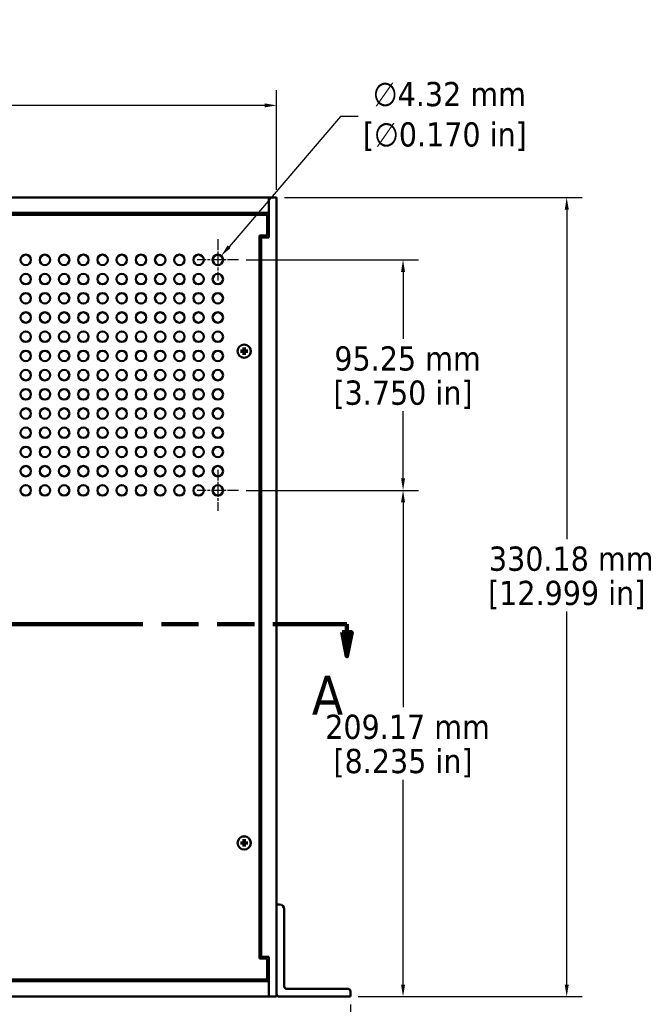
# Model space of a CAD drawing. Header units: millimetres. Extents: x 25 to 1702, y 51 to 1067.
# Tile 7 of 18: x 527 to 788, y 393 to 799. Entities that reach past the tile are written whole.
import ezdxf

# ---------------------------------------------------------------- set-up
doc = ezdxf.new("R2010")
doc.units = ezdxf.units.MM
doc.header["$LTSCALE"] = 2
doc.linetypes.add('CHAIN', pattern=[0.7087, 0.4724, -0.0591, 0.1181, -0.0591])
doc.linetypes.add('DOUBLE_DASH_CHAIN', pattern=[1.2403, 0.6614, -0.0827, 0.1654, -0.0827, 0.1654, -0.0827])
for name, color, linetype, lineweight in [('Center Mark (ANSI)', 7, 'Continuous', 25), ('Dimension (ANSI)', 7, 'Continuous', 25), ('Section Line (ANSI)', 7, 'DOUBLE_DASH_CHAIN', 100), ('Visible (ANSI)', 7, 'Continuous', 50)]:
    doc.layers.add(name, color=color, linetype=linetype, lineweight=lineweight)
doc.styles.add('Label Text (ANSI)', font='tahoma.ttf')
doc.styles.add('Note Text (ANSI)', font='tahoma.ttf')
doc.dimstyles.new('Default - mm (ANSI)', dxfattribs={"dimscale": 2, "dimtxt": 5, "dimasz": 2.5, "dimexe": 3.175, "dimexo": 1.6002, "dimgap": 0.8, "dimtad": 0, "dimtih": 1, "dimtoh": 1, "dimrnd": 1e-08, "dimzin": 0, "dimdsep": 46, "dimtxsty": 'Note Text (ANSI)', "dimcen": 0.09, "dimdle": 10, "dimclrd": 256, "dimclre": 256, "dimclrt": 256, "dimadec": 1, "dimazin": 0, "dimtfac": 0.6096, "dimtofl": 0, "dimtmove": 0, "dimatfit": 3, "dimldrblk": 'Filled-1', "dimfxl": 1, "dimtolj": 1, "dimtzin": 0, "dimlwd": -1, "dimlwe": -1, "dimarcsym": 0})

# ---------------------------------------------------------------- blocks, each defined once
blk = doc.blocks.new('2dTransSection0')
at = {"layer": 'Section Line (ANSI)', "linetype": 'DOUBLE_DASH_CHAIN', "ltscale": 23.192327}
blk.add_line((85.58, 274.85), (330.97, 274.85), dxfattribs=at)
at = {"layer": 'Section Line (ANSI)', "linetype": 'Continuous'}
for p, q in [((315.71, 274.85), (330.97, 274.85)), ((330.97, 274.85), (330.97, 273.18)), ((329.97, 273.18), (330.97, 268.18)), ((331.97, 273.18), (329.97, 273.18)), ((330.97, 273.18), (330.97, 268.18)), ((330.97, 268.18), (331.97, 273.18))]:
    blk.add_line(p, q, dxfattribs=at)
at = {"layer": 'Section Line (ANSI)', "linetype": 'Continuous', "flags": 128}
blk.add_lwpolyline([(329.97, 273.18), (330.97, 268.18), (331.97, 273.18), (329.97, 273.18)], dxfattribs=at)
at = {"layer": 'Section Line (ANSI)'}
blk.add_solid([(329.97, 273.18), (330.97, 268.18), (331.97, 273.18), (329.97, 273.18)], dxfattribs=at)
at = {"layer": 'Section Line (ANSI)', "insert": (323.74, 256.19), "char_height": 8, "attachment_point": 7, "style": 'Label Text (ANSI)'}
blk.add_mtext('A', dxfattribs=at)
blk = doc.blocks.new('*D11')
at = {"layer": 'Defpoints', "color": 0, "transparency": 16777216}
for p in [(180.81, 395.83), (663.42, 395.83), (663.42, 366)]:
    blk.add_point(p, dxfattribs=at)
at = {"layer": 'Dimension (ANSI)', "transparency": 16777216}
for p, q in [((180.81, 392.63), (180.81, 359.65)), ((663.42, 392.63), (663.42, 359.65)), ((185.81, 366), (444.31, 366)), ((658.42, 366), (520.05, 366))]:
    blk.add_line(p, q, dxfattribs=at)
for points in [[(185.81, 366.84), (185.81, 365.17), (180.81, 366)], [(658.42, 366.84), (658.42, 365.17), (663.42, 366)]]:
    blk.add_solid(points, dxfattribs=at)
at = {"layer": 'Dimension (ANSI)', "transparency": 16777216, "char_height": 10, "attachment_point": 5, "style": 'Note Text (ANSI)'}
for s, insert in [('\\A1; 482.61 mm', (482.18, 372.83)), ('\\A1;[19.000 in]', (482.18, 357.86))]:
    blk.add_mtext(s, dxfattribs=dict(at, insert=insert))
blk = doc.blocks.new('Filled-1')
at = {"color": 0}
for p, q in [((0, 0), (-1, 0.333)), ((-1, 0.333), (-1, -0.333)), ((-1, 0), (0, 0)), ((-1, -0.333), (0, 0))]:
    blk.add_line(p, q, dxfattribs=at)
at = {"color": 0, "flags": 128}
blk.add_lwpolyline([(-1, -0.333), (0, 0), (-1, 0.333), (-1, -0.333)], dxfattribs=at)
at = {"color": 0}
blk.add_solid([(-1, -0.333), (0, 0), (-1, 0.333), (-1, -0.333)], dxfattribs=at)
blk = doc.blocks.new('*D12')
at = {"layer": 'Defpoints', "color": 0, "transparency": 16777216}
for p in [(632.94, 726.01), (663.42, 395.83), (752.77, 395.83)]:
    blk.add_point(p, dxfattribs=at)
at = {"layer": 'Dimension (ANSI)', "transparency": 16777216}
for p, q in [((636.14, 726.01), (759.12, 726.01)), ((752.77, 721.01), (752.77, 584.83)), ((752.77, 400.83), (752.77, 554.89)), ((666.62, 395.83), (759.12, 395.83))]:
    blk.add_line(p, q, dxfattribs=at)
for points in [[(751.94, 721.01), (753.61, 721.01), (752.77, 726.01)], [(751.94, 400.83), (753.61, 400.83), (752.77, 395.83)]]:
    blk.add_solid(points, dxfattribs=at)
at = {"layer": 'Dimension (ANSI)', "transparency": 16777216, "char_height": 10, "attachment_point": 5, "style": 'Note Text (ANSI)'}
for s, insert in [('\\A1; 330.18 mm', (752.77, 576.69)), ('\\A1;[12.999 in]', (752.77, 561.72))]:
    blk.add_mtext(s, dxfattribs=dict(at, insert=insert))
blk = doc.blocks.new('*D17')
at = {"layer": 'Defpoints', "color": 0, "transparency": 16777216}
for p in [(632.94, 764.08), (211.29, 726.01), (632.94, 726.01)]:
    blk.add_point(p, dxfattribs=at)
at = {"layer": 'Dimension (ANSI)', "transparency": 16777216}
for p, q in [((211.29, 729.21), (211.29, 770.43)), ((632.94, 729.21), (632.94, 770.43)), ((211.29, 764.08), (186.09, 764.08)), ((627.94, 764.08), (216.29, 764.08))]:
    blk.add_line(p, q, dxfattribs=at)
for points in [[(216.29, 764.91), (216.29, 763.25), (211.29, 764.08)], [(627.94, 764.91), (627.94, 763.25), (632.94, 764.08)]]:
    blk.add_solid(points, dxfattribs=at)
at = {"layer": 'Dimension (ANSI)', "transparency": 16777216, "char_height": 10, "attachment_point": 5, "style": 'Note Text (ANSI)'}
for s, insert in [('\\A1; 421.65 mm', (148.22, 770.89)), ('\\A1;[16.600 in]', (148.22, 755.94))]:
    blk.add_mtext(s, dxfattribs=dict(at, insert=insert))
blk = doc.blocks.new('*D23')
at = {"layer": 'Defpoints', "color": 0, "transparency": 16777216}
for p in [(617.15, 700.25), (617.15, 605), (685.15, 605)]:
    blk.add_point(p, dxfattribs=at)
at = {"layer": 'Dimension (ANSI)', "transparency": 16777216}
for p, q in [((620.35, 700.25), (691.5, 700.25)), ((685.15, 695.25), (685.15, 667.57)), ((685.15, 610), (685.15, 637.67)), ((620.35, 605), (691.5, 605))]:
    blk.add_line(p, q, dxfattribs=at)
for points in [[(684.32, 695.25), (685.99, 695.25), (685.15, 700.25)], [(684.32, 610), (685.99, 610), (685.15, 605)]]:
    blk.add_solid(points, dxfattribs=at)
at = {"layer": 'Dimension (ANSI)', "transparency": 16777216, "char_height": 10, "attachment_point": 5, "style": 'Note Text (ANSI)'}
for s, insert in [('\\A1; 95.25 mm', (685.15, 659.43)), ('\\A1;[3.750 in]', (685.15, 644.48))]:
    blk.add_mtext(s, dxfattribs=dict(at, insert=insert))
blk = doc.blocks.new('*D24')
at = {"layer": 'Defpoints', "color": 0, "transparency": 16777216}
for p in [(617.15, 605), (685.15, 605), (663.42, 395.83)]:
    blk.add_point(p, dxfattribs=at)
at = {"layer": 'Dimension (ANSI)', "transparency": 16777216}
for p, q in [((620.35, 605), (691.5, 605)), ((685.15, 600), (685.15, 515.36)), ((685.15, 400.83), (685.15, 485.46)), ((666.62, 395.83), (691.5, 395.83))]:
    blk.add_line(p, q, dxfattribs=at)
for points in [[(684.32, 600), (685.99, 600), (685.15, 605)], [(684.32, 400.83), (685.99, 400.83), (685.15, 395.83)]]:
    blk.add_solid(points, dxfattribs=at)
at = {"layer": 'Dimension (ANSI)', "transparency": 16777216, "char_height": 10, "attachment_point": 5, "style": 'Note Text (ANSI)'}
for s, insert in [('\\A1; 209.17 mm', (685.15, 507.22)), ('\\A1;[8.235 in]', (685.15, 492.27))]:
    blk.add_mtext(s, dxfattribs=dict(at, insert=insert))
blk = doc.blocks.new('*D27')
at = {"layer": 'Defpoints', "color": 0, "transparency": 16777216}
for p in [(610.05, 701.89), (607.24, 698.61)]:
    blk.add_point(p, dxfattribs=at)
at = {"layer": 'Dimension (ANSI)', "transparency": 16777216}
for p, q in [((659.31, 759.52), (613.3, 705.69)), ((666.59, 759.52), (659.31, 759.52)), ((608.46, 700.25), (608.82, 700.25)), ((608.64, 700.07), (608.64, 700.43))]:
    blk.add_line(p, q, dxfattribs=at)
blk.add_solid([(612.66, 706.23), (613.93, 705.15), (610.05, 701.89)], dxfattribs=at)
at = {"layer": 'Dimension (ANSI)', "transparency": 16777216, "insert": (702.42, 759.52), "char_height": 10, "attachment_point": 5, "style": 'Note Text (ANSI)'}
blk.add_mtext('\\A1; ∅4.32 mm\\P[∅0.170 in]', dxfattribs=at)

msp = doc.modelspace()

# ---------------------------------------------------------------- linework, layer by layer
at = {"layer": 'Center Mark (ANSI)', "linetype": 'CHAIN', "ltscale": 4.726865}
for p, q in [((608.6435, 708.7577), (608.6435, 691.7397)), ((617.1525, 700.2487), (600.1345, 700.2487)), ((608.6435, 613.5077), (608.6435, 596.4897)), ((617.1525, 604.9987), (600.1345, 604.9987))]:
    msp.add_line(p, q, dxfattribs=at)
at = {"layer": 'Visible (ANSI)'}
for p, q in [((214.4622, 726.0077), (629.7622, 726.0077)), ((629.7622, 726.0077), (632.9372, 726.0077)), ((629.7622, 726.0077), (629.7622, 719.6577)), ((632.9372, 395.8277), (632.9372, 726.0077)), ((629.7622, 719.6577), (214.4622, 719.6577)), ((629.0122, 718.9177), (215.2122, 718.9177)), ((629.0122, 710.2677), (629.0122, 718.9177)), ((629.7622, 718.3877), (629.0122, 718.3877)), ((629.7622, 709.5077), (629.7622, 719.6577)), ((625.8372, 411.5677), (625.8372, 710.2677)), ((625.8372, 710.2677), (629.0122, 710.2677)), ((625.8372, 709.5077), (626.5872, 709.5077)), ((626.5872, 709.5077), (626.5872, 412.3277)), ((626.5872, 709.5077), (629.7622, 709.5077)), ((619.31, 664.0177), (619.2852, 662.9624)), ((619.3167, 663.213), (619.3129, 662.9618)), ((619.7616, 662.9618), (619.7578, 663.213)), ((619.7645, 664.0177), (619.7893, 662.9624)), ((618.0373, 662.745), (619.0925, 662.7698)), ((618.0373, 662.2905), (619.0925, 662.2656)), ((619.0932, 662.7421), (618.842, 662.7383)), ((618.842, 662.2971), (619.0932, 662.2934)), ((619.31, 661.0177), (619.2852, 662.073)), ((619.3129, 662.0737), (619.3167, 661.8225)), ((619.7578, 661.8225), (619.7616, 662.0737)), ((619.7645, 661.0177), (619.7893, 662.073)), ((620.2325, 662.7383), (619.9813, 662.7421)), ((619.9813, 662.2934), (620.2325, 662.2971)), ((621.0372, 662.745), (619.9819, 662.7698)), ((621.0372, 662.2905), (619.9819, 662.2656)), ((619.31, 460.8177), (619.2852, 459.7624)), ((619.3167, 460.013), (619.3129, 459.7618)), ((619.7616, 459.7618), (619.7578, 460.013)), ((619.7645, 460.8177), (619.7893, 459.7624)), ((618.0373, 459.545), (619.0925, 459.5698)), ((618.0373, 459.0905), (619.0925, 459.0656)), ((619.0932, 459.5421), (618.842, 459.5383)), ((618.842, 459.0971), (619.0932, 459.0934)), ((619.31, 457.8177), (619.2852, 458.873)), ((619.3129, 458.8737), (619.3167, 458.6225)), ((619.7578, 458.6225), (619.7616, 458.8737)), ((619.7645, 457.8177), (619.7893, 458.873)), ((620.2325, 459.5383), (619.9813, 459.5421)), ((619.9813, 459.0934), (620.2325, 459.0971)), ((621.0372, 459.545), (619.9819, 459.5698)), ((621.0372, 459.0905), (619.9819, 459.0656)), ((632.9372, 433.9277), (634.1122, 433.9277)), ((636.1122, 431.9277), (636.1122, 400.0027)), ((625.8372, 412.3277), (626.5872, 412.3277)), ((629.0122, 411.5677), (625.8372, 411.5677)), ((626.5872, 412.3277), (629.7622, 412.3277)), ((629.0122, 402.9177), (629.0122, 411.5677)), ((629.7622, 412.3277), (629.7622, 395.8277)), ((215.2122, 402.9177), (629.0122, 402.9177)), ((629.0122, 403.4477), (629.7622, 403.4477)), ((214.4622, 402.1777), (629.7622, 402.1777)), ((637.1122, 399.0027), (662.4172, 399.0027)), ((629.7622, 395.8277), (214.4622, 395.8277)), ((629.7622, 395.8277), (632.9372, 395.8277)), ((663.4172, 395.8277), (633.9372, 395.8277)), ((663.4172, 398.0027), (663.4172, 395.8277))]:
    msp.add_line(p, q, dxfattribs=at)
at = {"layer": 'Visible (ANSI)', "flags": 128}
for points in [[(619.3089, 663.9347), (619.3089, 663.9368), (619.3089, 663.939), (619.3089, 663.9414), (619.3089, 663.944), (619.3089, 663.9467), (619.3089, 663.9495), (619.3089, 663.9523), (619.3089, 663.9553), (619.309, 663.9586), (619.309, 663.962), (619.309, 663.9656), (619.3091, 663.9692), (619.3091, 663.973), (619.3092, 663.9768), (619.3093, 663.9805), (619.3093, 663.9843), (619.3094, 663.9882), (619.3095, 663.9923), (619.3095, 663.9965), (619.3096, 664.0008), (619.3097, 664.0051), (619.3098, 664.0094), (619.3099, 664.0136), (619.31, 664.0177)], [(619.3089, 663.9347), (619.3094, 663.8931), (619.3098, 663.8528), (619.3103, 663.8139), (619.3107, 663.7762), (619.3111, 663.7397), (619.3115, 663.7043), (619.3118, 663.67), (619.3122, 663.6368), (619.3126, 663.6045), (619.3129, 663.5731), (619.3132, 663.5427), (619.3135, 663.5131), (619.3138, 663.4843), (619.3141, 663.4563), (619.3144, 663.4291), (619.3147, 663.4025), (619.315, 663.3767), (619.3152, 663.3515), (619.3155, 663.327), (619.3157, 663.3031), (619.316, 663.2797), (619.3162, 663.2569), (619.3164, 663.2347), (619.3167, 663.213)], [(619.7578, 663.213), (619.758, 663.2347), (619.7583, 663.2569), (619.7585, 663.2797), (619.7587, 663.3031), (619.759, 663.327), (619.7592, 663.3515), (619.7595, 663.3767), (619.7598, 663.4025), (619.7601, 663.4291), (619.7603, 663.4563), (619.7606, 663.4843), (619.7609, 663.5131), (619.7613, 663.5427), (619.7616, 663.5731), (619.7619, 663.6045), (619.7623, 663.6368), (619.7626, 663.67), (619.763, 663.7043), (619.7634, 663.7397), (619.7638, 663.7762), (619.7642, 663.8139), (619.7647, 663.8528), (619.7651, 663.8931), (619.7656, 663.9347)], [(619.7645, 664.0177), (619.7646, 664.0136), (619.7647, 664.0094), (619.7648, 664.0051), (619.7649, 664.0008), (619.7649, 663.9965), (619.765, 663.9923), (619.7651, 663.9882), (619.7652, 663.9843), (619.7652, 663.9805), (619.7653, 663.9768), (619.7653, 663.973), (619.7654, 663.9692), (619.7654, 663.9656), (619.7655, 663.962), (619.7655, 663.9586), (619.7655, 663.9553), (619.7656, 663.9523), (619.7656, 663.9495), (619.7656, 663.9467), (619.7656, 663.944), (619.7656, 663.9414), (619.7656, 663.939), (619.7656, 663.9368), (619.7656, 663.9347)], [(618.0373, 662.745), (618.0414, 662.7451), (618.0456, 662.7451), (618.0498, 662.7452), (618.0541, 662.7453), (618.0584, 662.7454), (618.0626, 662.7455), (618.0667, 662.7456), (618.0707, 662.7456), (618.0744, 662.7457), (618.0782, 662.7458), (618.082, 662.7458), (618.0857, 662.7459), (618.0894, 662.7459), (618.093, 662.746), (618.0964, 662.746), (618.0996, 662.746), (618.1027, 662.746), (618.1055, 662.7461), (618.1083, 662.7461), (618.1109, 662.7461), (618.1135, 662.7461), (618.1159, 662.7461), (618.1182, 662.746), (618.1202, 662.746)], [(618.1202, 662.2894), (618.1182, 662.2894), (618.1159, 662.2894), (618.1135, 662.2894), (618.1109, 662.2894), (618.1083, 662.2894), (618.1055, 662.2894), (618.1027, 662.2894), (618.0996, 662.2894), (618.0964, 662.2894), (618.093, 662.2895), (618.0894, 662.2895), (618.0857, 662.2896), (618.082, 662.2896), (618.0782, 662.2897), (618.0744, 662.2897), (618.0707, 662.2898), (618.0667, 662.2899), (618.0626, 662.2899), (618.0584, 662.29), (618.0541, 662.2901), (618.0498, 662.2902), (618.0456, 662.2903), (618.0414, 662.2904), (618.0373, 662.2905)], [(618.842, 662.7383), (618.8203, 662.7385), (618.798, 662.7387), (618.7752, 662.739), (618.7519, 662.7392), (618.728, 662.7395), (618.7034, 662.7397), (618.6783, 662.74), (618.6524, 662.7402), (618.6259, 662.7405), (618.5987, 662.7408), (618.5707, 662.7411), (618.5419, 662.7414), (618.5123, 662.7417), (618.4818, 662.7421), (618.4505, 662.7424), (618.4182, 662.7428), (618.3849, 662.7431), (618.3506, 662.7435), (618.3153, 662.7439), (618.2788, 662.7443), (618.2411, 662.7447), (618.2021, 662.7451), (618.1619, 662.7456), (618.1203, 662.746)], [(618.1203, 662.2894), (618.1619, 662.2899), (618.2021, 662.2903), (618.2411, 662.2907), (618.2788, 662.2911), (618.3153, 662.2916), (618.3506, 662.2919), (618.3849, 662.2923), (618.4182, 662.2927), (618.4505, 662.293), (618.4818, 662.2934), (618.5123, 662.2937), (618.5419, 662.294), (618.5707, 662.2943), (618.5987, 662.2946), (618.6259, 662.2949), (618.6524, 662.2952), (618.6783, 662.2955), (618.7034, 662.2957), (618.728, 662.296), (618.7519, 662.2962), (618.7752, 662.2965), (618.798, 662.2967), (618.8203, 662.2969), (618.842, 662.2971)], [(619.3129, 662.9618), (619.3123, 662.948), (619.3108, 662.9344), (619.3086, 662.9212), (619.3055, 662.908), (619.3015, 662.8946), (619.2965, 662.881), (619.2905, 662.8675), (619.2835, 662.8543), (619.2756, 662.8416), (619.2669, 662.8294), (619.2575, 662.8179), (619.2476, 662.8073), (619.237, 662.7974), (619.2256, 662.7881), (619.2134, 662.7794), (619.2006, 662.7715), (619.1874, 662.7645), (619.174, 662.7585), (619.1604, 662.7535), (619.1469, 662.7495), (619.1338, 662.7464), (619.1205, 662.7442), (619.1069, 662.7427), (619.0932, 662.7421)], [(619.0932, 662.2934), (619.1069, 662.2927), (619.1205, 662.2913), (619.1338, 662.289), (619.1469, 662.286), (619.1604, 662.2819), (619.174, 662.2769), (619.1874, 662.2709), (619.2006, 662.264), (619.2134, 662.2561), (619.2256, 662.2474), (619.237, 662.238), (619.2476, 662.2281), (619.2575, 662.2175), (619.2669, 662.206), (619.2756, 662.1939), (619.2835, 662.1811), (619.2905, 662.1679), (619.2965, 662.1544), (619.3015, 662.1409), (619.3055, 662.1274), (619.3086, 662.1142), (619.3108, 662.101), (619.3123, 662.0874), (619.3129, 662.0737)], [(619.3167, 661.8225), (619.3164, 661.8007), (619.3162, 661.7785), (619.316, 661.7557), (619.3157, 661.7324), (619.3155, 661.7084), (619.3152, 661.6839), (619.315, 661.6587), (619.3147, 661.6329), (619.3144, 661.6064), (619.3141, 661.5791), (619.3138, 661.5511), (619.3135, 661.5224), (619.3132, 661.4928), (619.3129, 661.4623), (619.3126, 661.431), (619.3122, 661.3987), (619.3118, 661.3654), (619.3115, 661.3311), (619.3111, 661.2957), (619.3107, 661.2592), (619.3103, 661.2216), (619.3098, 661.1826), (619.3094, 661.1424), (619.3089, 661.1007)], [(619.31, 661.0177), (619.3099, 661.0218), (619.3098, 661.026), (619.3097, 661.0303), (619.3096, 661.0346), (619.3095, 661.0389), (619.3095, 661.0431), (619.3094, 661.0472), (619.3093, 661.0512), (619.3093, 661.0549), (619.3092, 661.0587), (619.3091, 661.0624), (619.3091, 661.0662), (619.309, 661.0699), (619.309, 661.0734), (619.309, 661.0769), (619.3089, 661.0801), (619.3089, 661.0831), (619.3089, 661.086), (619.3089, 661.0887), (619.3089, 661.0914), (619.3089, 661.094), (619.3089, 661.0964), (619.3089, 661.0987), (619.3089, 661.1007)], [(619.7656, 661.1007), (619.7651, 661.1424), (619.7647, 661.1826), (619.7642, 661.2216), (619.7638, 661.2592), (619.7634, 661.2957), (619.763, 661.3311), (619.7626, 661.3654), (619.7623, 661.3987), (619.7619, 661.431), (619.7616, 661.4623), (619.7613, 661.4928), (619.7609, 661.5224), (619.7606, 661.5511), (619.7603, 661.5791), (619.7601, 661.6064), (619.7598, 661.6329), (619.7595, 661.6587), (619.7592, 661.6839), (619.759, 661.7084), (619.7587, 661.7324), (619.7585, 661.7557), (619.7583, 661.7785), (619.758, 661.8007), (619.7578, 661.8225)], [(619.9813, 662.7421), (619.9675, 662.7427), (619.954, 662.7442), (619.9407, 662.7464), (619.9275, 662.7495), (619.9141, 662.7535), (619.9005, 662.7585), (619.8871, 662.7645), (619.8739, 662.7715), (619.8611, 662.7794), (619.8489, 662.7881), (619.8375, 662.7974), (619.8269, 662.8073), (619.817, 662.8179), (619.8076, 662.8294), (619.7989, 662.8416), (619.791, 662.8543), (619.784, 662.8675), (619.778, 662.881), (619.773, 662.8946), (619.769, 662.908), (619.7659, 662.9212), (619.7637, 662.9344), (619.7622, 662.948), (619.7616, 662.9618)], [(619.7616, 662.0737), (619.7622, 662.0874), (619.7637, 662.101), (619.7659, 662.1142), (619.769, 662.1274), (619.773, 662.1409), (619.778, 662.1544), (619.784, 662.1679), (619.791, 662.1811), (619.7989, 662.1939), (619.8076, 662.206), (619.817, 662.2175), (619.8269, 662.2281), (619.8375, 662.238), (619.8489, 662.2474), (619.8611, 662.2561), (619.8739, 662.264), (619.8871, 662.2709), (619.9005, 662.2769), (619.9141, 662.2819), (619.9275, 662.286), (619.9407, 662.289), (619.954, 662.2913), (619.9675, 662.2927), (619.9813, 662.2934)], [(619.7656, 661.1007), (619.7656, 661.0987), (619.7656, 661.0964), (619.7656, 661.094), (619.7656, 661.0914), (619.7656, 661.0887), (619.7656, 661.086), (619.7656, 661.0831), (619.7655, 661.0801), (619.7655, 661.0769), (619.7655, 661.0734), (619.7654, 661.0699), (619.7654, 661.0662), (619.7653, 661.0624), (619.7653, 661.0587), (619.7652, 661.0549), (619.7652, 661.0512), (619.7651, 661.0472), (619.765, 661.0431), (619.7649, 661.0389), (619.7649, 661.0346), (619.7648, 661.0303), (619.7647, 661.026), (619.7646, 661.0218), (619.7645, 661.0177)], [(620.9542, 662.746), (620.9126, 662.7456), (620.8723, 662.7451), (620.8334, 662.7447), (620.7957, 662.7443), (620.7592, 662.7439), (620.7238, 662.7435), (620.6895, 662.7431), (620.6563, 662.7428), (620.624, 662.7424), (620.5927, 662.7421), (620.5622, 662.7417), (620.5326, 662.7414), (620.5038, 662.7411), (620.4758, 662.7408), (620.4486, 662.7405), (620.4221, 662.7402), (620.3962, 662.74), (620.3711, 662.7397), (620.3465, 662.7395), (620.3226, 662.7392), (620.2992, 662.739), (620.2765, 662.7387), (620.2542, 662.7385), (620.2325, 662.7383)], [(620.2325, 662.2971), (620.2542, 662.2969), (620.2765, 662.2967), (620.2992, 662.2965), (620.3226, 662.2962), (620.3465, 662.296), (620.3711, 662.2957), (620.3962, 662.2955), (620.4221, 662.2952), (620.4486, 662.2949), (620.4758, 662.2946), (620.5038, 662.2943), (620.5326, 662.294), (620.5622, 662.2937), (620.5927, 662.2934), (620.624, 662.293), (620.6563, 662.2927), (620.6895, 662.2923), (620.7238, 662.2919), (620.7592, 662.2916), (620.7957, 662.2911), (620.8334, 662.2907), (620.8723, 662.2903), (620.9126, 662.2899), (620.9542, 662.2894)], [(620.9543, 662.746), (620.9563, 662.746), (620.9586, 662.7461), (620.961, 662.7461), (620.9635, 662.7461), (620.9662, 662.7461), (620.969, 662.7461), (620.9718, 662.746), (620.9748, 662.746), (620.9781, 662.746), (620.9815, 662.746), (620.9851, 662.7459), (620.9888, 662.7459), (620.9925, 662.7458), (620.9963, 662.7458), (621, 662.7457), (621.0038, 662.7456), (621.0077, 662.7456), (621.0118, 662.7455), (621.0161, 662.7454), (621.0203, 662.7453), (621.0246, 662.7452), (621.0289, 662.7451), (621.0331, 662.7451), (621.0372, 662.745)], [(621.0372, 662.2905), (621.0331, 662.2904), (621.0289, 662.2903), (621.0246, 662.2902), (621.0203, 662.2901), (621.0161, 662.29), (621.0118, 662.2899), (621.0077, 662.2899), (621.0038, 662.2898), (621, 662.2897), (620.9963, 662.2897), (620.9925, 662.2896), (620.9888, 662.2896), (620.9851, 662.2895), (620.9815, 662.2895), (620.9781, 662.2894), (620.9748, 662.2894), (620.9718, 662.2894), (620.969, 662.2894), (620.9662, 662.2894), (620.9635, 662.2894), (620.961, 662.2894), (620.9586, 662.2894), (620.9563, 662.2894), (620.9543, 662.2894)], [(619.3129, 459.7618), (619.3123, 459.748), (619.3108, 459.7344), (619.3086, 459.7212), (619.3055, 459.708), (619.3015, 459.6946), (619.2965, 459.681), (619.2905, 459.6675), (619.2835, 459.6543), (619.2756, 459.6416), (619.2669, 459.6294), (619.2575, 459.6179), (619.2476, 459.6073), (619.237, 459.5974), (619.2256, 459.5881), (619.2134, 459.5794), (619.2006, 459.5715), (619.1874, 459.5645), (619.174, 459.5585), (619.1604, 459.5535), (619.1469, 459.5495), (619.1338, 459.5464), (619.1205, 459.5442), (619.1069, 459.5427), (619.0932, 459.5421)], [(619.3089, 460.7347), (619.3089, 460.7368), (619.3089, 460.739), (619.3089, 460.7414), (619.3089, 460.744), (619.3089, 460.7467), (619.3089, 460.7495), (619.3089, 460.7523), (619.3089, 460.7553), (619.309, 460.7586), (619.309, 460.762), (619.309, 460.7656), (619.3091, 460.7692), (619.3091, 460.773), (619.3092, 460.7768), (619.3093, 460.7805), (619.3093, 460.7843), (619.3094, 460.7882), (619.3095, 460.7923), (619.3095, 460.7965), (619.3096, 460.8008), (619.3097, 460.8051), (619.3098, 460.8094), (619.3099, 460.8136), (619.31, 460.8177)], [(619.3089, 460.7347), (619.3094, 460.6931), (619.3098, 460.6528), (619.3103, 460.6139), (619.3107, 460.5762), (619.3111, 460.5397), (619.3115, 460.5043), (619.3118, 460.47), (619.3122, 460.4368), (619.3126, 460.4045), (619.3129, 460.3731), (619.3132, 460.3427), (619.3135, 460.3131), (619.3138, 460.2843), (619.3141, 460.2563), (619.3144, 460.2291), (619.3147, 460.2025), (619.315, 460.1767), (619.3152, 460.1515), (619.3155, 460.127), (619.3157, 460.1031), (619.316, 460.0797), (619.3162, 460.0569), (619.3164, 460.0347), (619.3167, 460.013)], [(619.7578, 460.013), (619.758, 460.0347), (619.7583, 460.0569), (619.7585, 460.0797), (619.7587, 460.1031), (619.759, 460.127), (619.7592, 460.1515), (619.7595, 460.1767), (619.7598, 460.2025), (619.7601, 460.2291), (619.7603, 460.2563), (619.7606, 460.2843), (619.7609, 460.3131), (619.7613, 460.3427), (619.7616, 460.3731), (619.7619, 460.4045), (619.7623, 460.4368), (619.7626, 460.47), (619.763, 460.5043), (619.7634, 460.5397), (619.7638, 460.5762), (619.7642, 460.6139), (619.7647, 460.6528), (619.7651, 460.6931), (619.7656, 460.7347)], [(619.9813, 459.5421), (619.9675, 459.5427), (619.954, 459.5442), (619.9407, 459.5464), (619.9275, 459.5495), (619.9141, 459.5535), (619.9005, 459.5585), (619.8871, 459.5645), (619.8739, 459.5715), (619.8611, 459.5794), (619.8489, 459.5881), (619.8375, 459.5974), (619.8269, 459.6073), (619.817, 459.6179), (619.8076, 459.6294), (619.7989, 459.6416), (619.791, 459.6543), (619.784, 459.6675), (619.778, 459.681), (619.773, 459.6946), (619.769, 459.708), (619.7659, 459.7212), (619.7637, 459.7344), (619.7622, 459.748), (619.7616, 459.7618)], [(619.7645, 460.8177), (619.7646, 460.8136), (619.7647, 460.8094), (619.7648, 460.8051), (619.7649, 460.8008), (619.7649, 460.7965), (619.765, 460.7923), (619.7651, 460.7882), (619.7652, 460.7843), (619.7652, 460.7805), (619.7653, 460.7768), (619.7653, 460.773), (619.7654, 460.7692), (619.7654, 460.7656), (619.7655, 460.762), (619.7655, 460.7586), (619.7655, 460.7553), (619.7656, 460.7523), (619.7656, 460.7495), (619.7656, 460.7467), (619.7656, 460.744), (619.7656, 460.7414), (619.7656, 460.739), (619.7656, 460.7368), (619.7656, 460.7347)], [(618.0373, 459.545), (618.0414, 459.5451), (618.0456, 459.5451), (618.0498, 459.5452), (618.0541, 459.5453), (618.0584, 459.5454), (618.0626, 459.5455), (618.0667, 459.5456), (618.0707, 459.5456), (618.0744, 459.5457), (618.0782, 459.5458), (618.082, 459.5458), (618.0857, 459.5459), (618.0894, 459.5459), (618.093, 459.546), (618.0964, 459.546), (618.0996, 459.546), (618.1027, 459.546), (618.1055, 459.5461), (618.1083, 459.5461), (618.1109, 459.5461), (618.1135, 459.5461), (618.1159, 459.5461), (618.1182, 459.546), (618.1202, 459.546)], [(618.1202, 459.0894), (618.1182, 459.0894), (618.1159, 459.0894), (618.1135, 459.0894), (618.1109, 459.0894), (618.1083, 459.0894), (618.1055, 459.0894), (618.1027, 459.0894), (618.0996, 459.0894), (618.0964, 459.0894), (618.093, 459.0895), (618.0894, 459.0895), (618.0857, 459.0896), (618.082, 459.0896), (618.0782, 459.0897), (618.0744, 459.0897), (618.0707, 459.0898), (618.0667, 459.0899), (618.0626, 459.0899), (618.0584, 459.09), (618.0541, 459.0901), (618.0498, 459.0902), (618.0456, 459.0903), (618.0414, 459.0904), (618.0373, 459.0905)], [(618.842, 459.5383), (618.8203, 459.5385), (618.798, 459.5387), (618.7752, 459.539), (618.7519, 459.5392), (618.728, 459.5395), (618.7034, 459.5397), (618.6783, 459.54), (618.6524, 459.5402), (618.6259, 459.5405), (618.5987, 459.5408), (618.5707, 459.5411), (618.5419, 459.5414), (618.5123, 459.5417), (618.4818, 459.5421), (618.4505, 459.5424), (618.4182, 459.5428), (618.3849, 459.5431), (618.3506, 459.5435), (618.3153, 459.5439), (618.2788, 459.5443), (618.2411, 459.5447), (618.2021, 459.5451), (618.1619, 459.5456), (618.1203, 459.546)], [(618.1203, 459.0894), (618.1619, 459.0899), (618.2021, 459.0903), (618.2411, 459.0907), (618.2788, 459.0911), (618.3153, 459.0916), (618.3506, 459.0919), (618.3849, 459.0923), (618.4182, 459.0927), (618.4505, 459.093), (618.4818, 459.0934), (618.5123, 459.0937), (618.5419, 459.094), (618.5707, 459.0943), (618.5987, 459.0946), (618.6259, 459.0949), (618.6524, 459.0952), (618.6783, 459.0955), (618.7034, 459.0957), (618.728, 459.096), (618.7519, 459.0962), (618.7752, 459.0965), (618.798, 459.0967), (618.8203, 459.0969), (618.842, 459.0971)], [(619.0932, 459.0934), (619.1069, 459.0927), (619.1205, 459.0913), (619.1338, 459.089), (619.1469, 459.086), (619.1604, 459.0819), (619.174, 459.0769), (619.1874, 459.0709), (619.2006, 459.064), (619.2134, 459.0561), (619.2256, 459.0474), (619.237, 459.038), (619.2476, 459.0281), (619.2575, 459.0175), (619.2669, 459.006), (619.2756, 458.9939), (619.2835, 458.9811), (619.2905, 458.9679), (619.2965, 458.9544), (619.3015, 458.9409), (619.3055, 458.9274), (619.3086, 458.9142), (619.3108, 458.901), (619.3123, 458.8874), (619.3129, 458.8737)], [(619.3167, 458.6225), (619.3164, 458.6007), (619.3162, 458.5785), (619.316, 458.5557), (619.3157, 458.5324), (619.3155, 458.5084), (619.3152, 458.4839), (619.315, 458.4587), (619.3147, 458.4329), (619.3144, 458.4064), (619.3141, 458.3791), (619.3138, 458.3511), (619.3135, 458.3224), (619.3132, 458.2928), (619.3129, 458.2623), (619.3126, 458.231), (619.3122, 458.1987), (619.3118, 458.1654), (619.3115, 458.1311), (619.3111, 458.0957), (619.3107, 458.0592), (619.3103, 458.0216), (619.3098, 457.9826), (619.3094, 457.9424), (619.3089, 457.9007)], [(619.31, 457.8177), (619.3099, 457.8218), (619.3098, 457.826), (619.3097, 457.8303), (619.3096, 457.8346), (619.3095, 457.8389), (619.3095, 457.8431), (619.3094, 457.8472), (619.3093, 457.8512), (619.3093, 457.8549), (619.3092, 457.8587), (619.3091, 457.8624), (619.3091, 457.8662), (619.309, 457.8699), (619.309, 457.8734), (619.309, 457.8769), (619.3089, 457.8801), (619.3089, 457.8831), (619.3089, 457.886), (619.3089, 457.8887), (619.3089, 457.8914), (619.3089, 457.894), (619.3089, 457.8964), (619.3089, 457.8987), (619.3089, 457.9007)], [(619.7656, 457.9007), (619.7651, 457.9424), (619.7647, 457.9826), (619.7642, 458.0216), (619.7638, 458.0592), (619.7634, 458.0957), (619.763, 458.1311), (619.7626, 458.1654), (619.7623, 458.1987), (619.7619, 458.231), (619.7616, 458.2623), (619.7613, 458.2928), (619.7609, 458.3224), (619.7606, 458.3511), (619.7603, 458.3791), (619.7601, 458.4064), (619.7598, 458.4329), (619.7595, 458.4587), (619.7592, 458.4839), (619.759, 458.5084), (619.7587, 458.5324), (619.7585, 458.5557), (619.7583, 458.5785), (619.758, 458.6007), (619.7578, 458.6225)], [(619.7616, 458.8737), (619.7622, 458.8874), (619.7637, 458.901), (619.7659, 458.9142), (619.769, 458.9274), (619.773, 458.9409), (619.778, 458.9544), (619.784, 458.9679), (619.791, 458.9811), (619.7989, 458.9939), (619.8076, 459.006), (619.817, 459.0175), (619.8269, 459.0281), (619.8375, 459.038), (619.8489, 459.0474), (619.8611, 459.0561), (619.8739, 459.064), (619.8871, 459.0709), (619.9005, 459.0769), (619.9141, 459.0819), (619.9275, 459.086), (619.9407, 459.089), (619.954, 459.0913), (619.9675, 459.0927), (619.9813, 459.0934)], [(619.7656, 457.9007), (619.7656, 457.8987), (619.7656, 457.8964), (619.7656, 457.894), (619.7656, 457.8914), (619.7656, 457.8887), (619.7656, 457.886), (619.7656, 457.8831), (619.7655, 457.8801), (619.7655, 457.8769), (619.7655, 457.8734), (619.7654, 457.8699), (619.7654, 457.8662), (619.7653, 457.8624), (619.7653, 457.8587), (619.7652, 457.8549), (619.7652, 457.8512), (619.7651, 457.8472), (619.765, 457.8431), (619.7649, 457.8389), (619.7649, 457.8346), (619.7648, 457.8303), (619.7647, 457.826), (619.7646, 457.8218), (619.7645, 457.8177)], [(620.9542, 459.546), (620.9126, 459.5456), (620.8723, 459.5451), (620.8334, 459.5447), (620.7957, 459.5443), (620.7592, 459.5439), (620.7238, 459.5435), (620.6895, 459.5431), (620.6563, 459.5428), (620.624, 459.5424), (620.5927, 459.5421), (620.5622, 459.5417), (620.5326, 459.5414), (620.5038, 459.5411), (620.4758, 459.5408), (620.4486, 459.5405), (620.4221, 459.5402), (620.3962, 459.54), (620.3711, 459.5397), (620.3465, 459.5395), (620.3226, 459.5392), (620.2992, 459.539), (620.2765, 459.5387), (620.2542, 459.5385), (620.2325, 459.5383)], [(620.2325, 459.0971), (620.2542, 459.0969), (620.2765, 459.0967), (620.2992, 459.0965), (620.3226, 459.0962), (620.3465, 459.096), (620.3711, 459.0957), (620.3962, 459.0955), (620.4221, 459.0952), (620.4486, 459.0949), (620.4758, 459.0946), (620.5038, 459.0943), (620.5326, 459.094), (620.5622, 459.0937), (620.5927, 459.0934), (620.624, 459.093), (620.6563, 459.0927), (620.6895, 459.0923), (620.7238, 459.0919), (620.7592, 459.0916), (620.7957, 459.0911), (620.8334, 459.0907), (620.8723, 459.0903), (620.9126, 459.0899), (620.9542, 459.0894)], [(620.9543, 459.546), (620.9563, 459.546), (620.9586, 459.5461), (620.961, 459.5461), (620.9635, 459.5461), (620.9662, 459.5461), (620.969, 459.5461), (620.9718, 459.546), (620.9748, 459.546), (620.9781, 459.546), (620.9815, 459.546), (620.9851, 459.5459), (620.9888, 459.5459), (620.9925, 459.5458), (620.9963, 459.5458), (621, 459.5457), (621.0038, 459.5456), (621.0077, 459.5456), (621.0118, 459.5455), (621.0161, 459.5454), (621.0203, 459.5453), (621.0246, 459.5452), (621.0289, 459.5451), (621.0331, 459.5451), (621.0372, 459.545)], [(621.0372, 459.0905), (621.0331, 459.0904), (621.0289, 459.0903), (621.0246, 459.0902), (621.0203, 459.0901), (621.0161, 459.09), (621.0118, 459.0899), (621.0077, 459.0899), (621.0038, 459.0898), (621, 459.0897), (620.9963, 459.0897), (620.9925, 459.0896), (620.9888, 459.0896), (620.9851, 459.0895), (620.9815, 459.0895), (620.9781, 459.0894), (620.9748, 459.0894), (620.9718, 459.0894), (620.969, 459.0894), (620.9662, 459.0894), (620.9635, 459.0894), (620.961, 459.0894), (620.9586, 459.0894), (620.9563, 459.0894), (620.9543, 459.0894)]]:
    msp.add_lwpolyline(points, dxfattribs=at)
at = {"layer": 'Visible (ANSI)'}
for centre, radius in [((529.2685, 700.2487), 2.159), ((537.206, 700.2487), 2.159), ((545.1435, 700.2487), 2.159), ((553.081, 700.2487), 2.159), ((561.0185, 700.2487), 2.159), ((568.956, 700.2487), 2.159), ((576.8935, 700.2487), 2.159), ((584.831, 700.2487), 2.159), ((592.7685, 700.2487), 2.159), ((600.706, 700.2487), 2.159), ((608.6435, 700.2487), 2.159), ((529.2685, 692.3112), 2.159), ((537.206, 692.3112), 2.159), ((545.1435, 692.3112), 2.159), ((553.081, 692.3112), 2.159), ((561.0185, 692.3112), 2.159), ((568.956, 692.3112), 2.159), ((576.8935, 692.3112), 2.159), ((584.831, 692.3112), 2.159), ((592.7685, 692.3112), 2.159), ((600.706, 692.3112), 2.159), ((608.6435, 692.3112), 2.159), ((529.2685, 684.3737), 2.159), ((537.206, 684.3737), 2.159), ((545.1435, 684.3737), 2.159), ((553.081, 684.3737), 2.159), ((561.0185, 684.3737), 2.159), ((568.956, 684.3737), 2.159), ((576.8935, 684.3737), 2.159), ((584.831, 684.3737), 2.159), ((592.7685, 684.3737), 2.159), ((600.706, 684.3737), 2.159), ((608.6435, 684.3737), 2.159), ((529.2685, 676.4362), 2.159), ((537.206, 676.4362), 2.159), ((545.1435, 676.4362), 2.159), ((553.081, 676.4362), 2.159), ((561.0185, 676.4362), 2.159), ((568.956, 676.4362), 2.159), ((576.8935, 676.4362), 2.159), ((584.831, 676.4362), 2.159), ((592.7685, 676.4362), 2.159), ((600.706, 676.4362), 2.159), ((608.6435, 676.4362), 2.159), ((529.2685, 668.4987), 2.159), ((537.206, 668.4987), 2.159), ((545.1435, 668.4987), 2.159), ((553.081, 668.4987), 2.159), ((561.0185, 668.4987), 2.159), ((568.956, 668.4987), 2.159), ((576.8935, 668.4987), 2.159), ((584.831, 668.4987), 2.159), ((592.7685, 668.4987), 2.159), ((600.706, 668.4987), 2.159), ((608.6435, 668.4987), 2.159), ((619.5372, 662.5177), 2.75), ((619.5372, 662.5177), 2.7146), ((529.2685, 660.5612), 2.159), ((537.206, 660.5612), 2.159), ((545.1435, 660.5612), 2.159), ((553.081, 660.5612), 2.159), ((561.0185, 660.5612), 2.159), ((568.956, 660.5612), 2.159), ((576.8935, 660.5612), 2.159), ((584.831, 660.5612), 2.159), ((592.7685, 660.5612), 2.159), ((600.706, 660.5612), 2.159), ((608.6435, 660.5612), 2.159), ((529.2685, 652.6237), 2.159), ((537.206, 652.6237), 2.159), ((545.1435, 652.6237), 2.159), ((553.081, 652.6237), 2.159), ((561.0185, 652.6237), 2.159), ((568.956, 652.6237), 2.159), ((576.8935, 652.6237), 2.159), ((584.831, 652.6237), 2.159), ((592.7685, 652.6237), 2.159), ((600.706, 652.6237), 2.159), ((608.6435, 652.6237), 2.159), ((529.2685, 644.6862), 2.159), ((537.206, 644.6862), 2.159), ((545.1435, 644.6862), 2.159), ((553.081, 644.6862), 2.159), ((561.0185, 644.6862), 2.159), ((568.956, 644.6862), 2.159), ((576.8935, 644.6862), 2.159), ((584.831, 644.6862), 2.159), ((592.7685, 644.6862), 2.159), ((600.706, 644.6862), 2.159), ((608.6435, 644.6862), 2.159), ((529.2685, 636.7487), 2.159), ((537.206, 636.7487), 2.159), ((545.1435, 636.7487), 2.159), ((553.081, 636.7487), 2.159), ((561.0185, 636.7487), 2.159), ((568.956, 636.7487), 2.159), ((576.8935, 636.7487), 2.159), ((584.831, 636.7487), 2.159), ((592.7685, 636.7487), 2.159), ((600.706, 636.7487), 2.159), ((608.6435, 636.7487), 2.159), ((529.2685, 628.8112), 2.159), ((537.206, 628.8112), 2.159), ((545.1435, 628.8112), 2.159), ((553.081, 628.8112), 2.159), ((561.0185, 628.8112), 2.159), ((568.956, 628.8112), 2.159), ((576.8935, 628.8112), 2.159), ((584.831, 628.8112), 2.159), ((592.7685, 628.8112), 2.159), ((600.706, 628.8112), 2.159), ((608.6435, 628.8112), 2.159), ((529.2685, 620.8737), 2.159), ((537.206, 620.8737), 2.159), ((545.1435, 620.8737), 2.159), ((553.081, 620.8737), 2.159), ((561.0185, 620.8737), 2.159), ((568.956, 620.8737), 2.159), ((576.8935, 620.8737), 2.159), ((584.831, 620.8737), 2.159), ((592.7685, 620.8737), 2.159), ((600.706, 620.8737), 2.159), ((608.6435, 620.8737), 2.159), ((529.2685, 612.9362), 2.159), ((537.206, 612.9362), 2.159), ((545.1435, 612.9362), 2.159), ((553.081, 612.9362), 2.159), ((561.0185, 612.9362), 2.159), ((568.956, 612.9362), 2.159), ((576.8935, 612.9362), 2.159), ((584.831, 612.9362), 2.159), ((592.7685, 612.9362), 2.159), ((600.706, 612.9362), 2.159), ((608.6435, 612.9362), 2.159), ((529.2685, 604.9987), 2.159), ((537.206, 604.9987), 2.159), ((545.1435, 604.9987), 2.159), ((553.081, 604.9987), 2.159), ((561.0185, 604.9987), 2.159), ((568.956, 604.9987), 2.159), ((576.8935, 604.9987), 2.159), ((584.831, 604.9987), 2.159), ((592.7685, 604.9987), 2.159), ((600.706, 604.9987), 2.159), ((608.6435, 604.9987), 2.159), ((619.5372, 459.3177), 2.75), ((619.5372, 459.3177), 2.7146)]:
    msp.add_circle(centre, radius, dxfattribs=at)
for centre, radius, start, end in [((619.5372, 662.5177), 0.7294, 72.39692, 107.60308), ((619.5372, 662.5177), 0.7294, 162.39692, 197.60308), ((619.0879, 662.9671), 0.1973, 271.348178, 358.651822), ((619.0879, 662.0684), 0.1973, 1.348178, 88.651822), ((619.5372, 662.5177), 0.7294, 252.39692, 287.60308), ((619.9866, 662.9671), 0.1973, 181.348178, 268.651822), ((619.9866, 662.0684), 0.1973, 91.348178, 178.651822), ((619.5372, 662.5177), 0.7294, 342.39692, 17.60308), ((619.0879, 459.7671), 0.1973, 271.348178, 358.651822), ((619.5372, 459.3177), 0.7294, 72.39692, 107.60308), ((619.9866, 459.7671), 0.1973, 181.348178, 268.651822), ((619.5372, 459.3177), 0.7294, 162.39692, 197.60308), ((619.0879, 458.8684), 0.1973, 1.348178, 88.651822), ((619.5372, 459.3177), 0.7294, 252.39692, 287.60308), ((619.9866, 458.8684), 0.1973, 91.348178, 178.651822), ((619.5372, 459.3177), 0.7294, 342.39692, 17.60308), ((634.1122, 431.9277), 2, 0, 90), ((637.1122, 400.0027), 1, 180, 270), ((662.4172, 398.0027), 1, 0, 90), ((633.9372, 396.8277), 1, 180, 270)]:
    msp.add_arc(centre, radius, start, end, dxfattribs=at)

# ---------------------------------------------------------------- block references
at = {"layer": 'Section Line (ANSI)', "xscale": 2, "yscale": 2, "zscale": 2}
msp.add_blockref('2dTransSection0', (0, 0), dxfattribs=at)

# ---------------------------------------------------------------- dimensions: what is measured, and where the dimension line sits
at = {"layer": 'Dimension (ANSI)'}
dim = msp.add_diameter_dim_2p(p1=(607.2407, 698.6076), p2=(610.0463, 701.8899), text=' <> mm\\X[∅0.170 in]', dimstyle='Default - mm (ANSI)', override={"dimgap": 0.8, "dimdec": 2, "dimlfac": 1, "dimpost": '', "dimtol": 0, "dimlim": 0, "dimtp": 0, "dimtm": 0, "dimtdec": 2}, dxfattribs=at)
dim.commit()
dim.dimension.update_dxf_attribs({"geometry": '*D27', "text_midpoint": (702.4233, 759.5223), "dimtype": 163})
for base, p1, p2, angle, text, override, picture, middle in [((632.9372, 764.0788), (211.2872, 726.0077), (632.9372, 726.0077), 180, ' <> mm\\X[16.600 in]', {"dimgap": 0.8, "dimtih": 0, "dimtoh": 0, "dimdec": 2, "dimpost": '', "dimtol": 0, "dimlim": 0, "dimtp": 0, "dimtm": 0, "dimtdec": 2, "dimatfit": 2}, '*D17', (148.2161, 764.0788)), ((752.7728, 395.8277), (632.9372, 726.0077), (663.4172, 395.8277), 90, ' <> mm\\X[12.999 in]', {"dimgap": 0.8, "dimdec": 2, "dimpost": '', "dimtol": 0, "dimlim": 0, "dimtp": 0, "dimtm": 0, "dimtdec": 2, "dimatfit": 1}, '*D12', (752.7728, 569.8608)), ((685.1525, 604.9987), (617.1525, 700.2487), (617.1525, 604.9987), 90, ' <> mm\\X[3.750 in]', {"dimgap": 0.8, "dimdec": 2, "dimpost": '', "dimtol": 0, "dimlim": 0, "dimtp": 0, "dimtm": 0, "dimtdec": 2, "dimatfit": 1}, '*D23', (685.1525, 652.6237)), ((685.1525, 604.9987), (663.4172, 395.8277), (617.1525, 604.9987), 90, ' <> mm\\X[8.235 in]', {"dimgap": 0.8, "dimdec": 2, "dimpost": '', "dimtol": 0, "dimlim": 0, "dimtp": 0, "dimtm": 0, "dimtdec": 2, "dimatfit": 1}, '*D24', (685.1525, 500.4132)), ((663.4172, 366.0027), (180.8072, 395.8277), (663.4172, 395.8277), 180, ' <> mm\\X[19.000 in]', {"dimgap": 0.8, "dimtih": 0, "dimtoh": 0, "dimdec": 2, "dimpost": '', "dimtol": 0, "dimlim": 0, "dimtp": 0, "dimtm": 0, "dimtdec": 2, "dimatfit": 1}, '*D11', (482.182, 366.0027))]:
    dim = msp.add_linear_dim(base=base, p1=p1, p2=p2, angle=angle, text=text, dimstyle='Default - mm (ANSI)', override=override, dxfattribs=at)
    dim.commit()
    dim.dimension.update_dxf_attribs({"geometry": picture, "text_midpoint": middle, "dimtype": 160})

doc.saveas('drawing.dxf')
